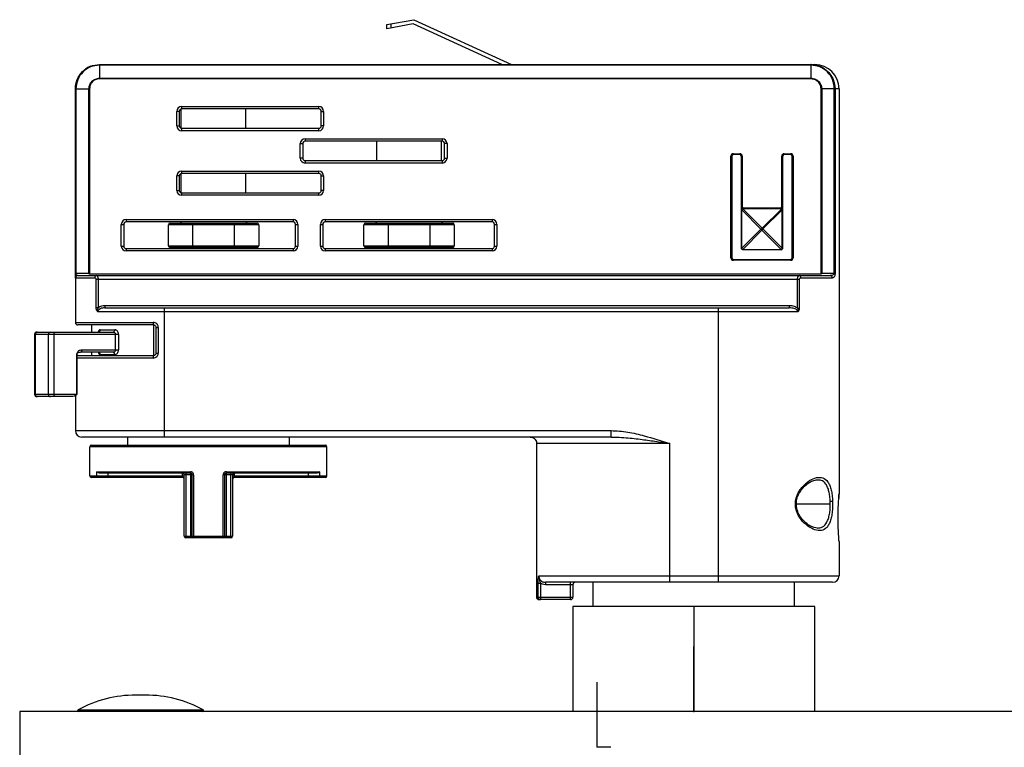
# Model space of a CAD drawing. Header units: millimetres. Extents: x -70 to 195, y 0 to 300.
# Tile 6 of 9: x -66 to 56, y 210 to 300. Entities that reach past the tile are written whole.
import ezdxf

# ---------------------------------------------------------------- set-up
doc = ezdxf.new("R2010")
doc.units = ezdxf.units.MM
doc.header["$PDSIZE"] = -1

msp = doc.modelspace()

# ---------------------------------------------------------------- linework, layer by layer
at = {"color": 7, "linetype": 'Continuous', "lineweight": 25}
for p, q in [((-20.33, 299.18), (-16.99, 299.79)), ((-17.06, 299.27), (-20.33, 298.67)), ((-20.33, 298.67), (-20.33, 299.18)), ((-19.83, 299.27), (-19.83, 298.76)), ((-6.07, 294.23), (-17.06, 299.27)), ((-16.99, 299.79), (-4.87, 294.23)), ((-55.96, 294.23), (32.74, 294.23)), ((32.24, 294.16), (-55.96, 294.16)), ((-55.96, 294.16), (-55.96, 292.54)), ((32.24, 294.16), (32.24, 292.54)), ((32.26, 294.23), (32.54, 294.2)), ((-55.96, 292.54), (32.24, 292.54)), ((32.24, 292.46), (-55.96, 292.46)), ((-58.96, 268.38), (-58.96, 291.23)), ((-58.89, 291.23), (-58.89, 268.38)), ((-58.89, 291.23), (-57.27, 291.23)), ((-57.27, 268.38), (-57.27, 291.23)), ((-57.2, 291.23), (-57.2, 268.38)), ((33.52, 268.38), (33.52, 291.23)), ((33.59, 291.23), (33.59, 268.38)), ((35.16, 291.23), (33.59, 291.23)), ((35.16, 268.38), (35.16, 291.23)), ((35.25, 291.23), (35.25, 268.38)), ((35.74, 291.23), (35.25, 291.23)), ((35.74, 291.23), (35.74, 241.02)), ((-46.37, 286.63), (-46.37, 288.43)), ((-46.07, 288.43), (-46.37, 288.43)), ((-46.07, 288.43), (-46.07, 286.63)), ((-45.82, 286.34), (-45.82, 288.73)), ((-45.77, 289.03), (-28.77, 289.03)), ((-45.77, 288.73), (-45.77, 289.03)), ((-28.77, 288.73), (-45.77, 288.73)), ((-37.82, 286.33), (-37.82, 288.73)), ((-28.77, 288.73), (-28.77, 289.03)), ((-28.47, 288.43), (-28.17, 288.43)), ((-28.47, 286.63), (-28.47, 288.43)), ((-28.17, 288.43), (-28.17, 286.63)), ((-46.37, 286.63), (-46.07, 286.63)), ((-45.77, 286.03), (-45.77, 286.33)), ((-45.77, 286.33), (-28.77, 286.33)), ((-28.77, 286.03), (-45.77, 286.03)), ((-28.77, 286.03), (-28.77, 286.33)), ((-28.17, 286.63), (-28.47, 286.63)), ((-30.47, 285.03), (-13.47, 285.03)), ((-30.47, 285.03), (-30.47, 284.73)), ((-13.47, 284.73), (-30.47, 284.73)), ((-21.57, 282.33), (-21.57, 284.73)), ((-13.57, 282.33), (-13.57, 284.73)), ((-13.47, 285.03), (-13.47, 284.73)), ((-31.07, 282.63), (-31.07, 284.43)), ((-31.07, 284.43), (-30.77, 284.43)), ((-30.77, 284.43), (-30.77, 282.63)), ((-12.87, 284.43), (-13.17, 284.43)), ((-13.17, 282.63), (-13.17, 284.43)), ((-12.87, 284.43), (-12.87, 282.63)), ((-30.77, 282.63), (-31.07, 282.63)), ((-30.47, 282.33), (-13.47, 282.33)), ((-30.47, 282.33), (-30.47, 282.03)), ((-13.47, 282.33), (-13.47, 282.03)), ((-13.17, 282.63), (-12.87, 282.63)), ((22.34, 270.28), (22.34, 282.88)), ((22.34, 282.88), (22.44, 282.88)), ((22.44, 282.88), (22.44, 270.28)), ((22.64, 283.18), (23.44, 283.18)), ((22.64, 283.18), (22.64, 283.08)), ((23.44, 283.08), (22.64, 283.08)), ((23.44, 283.18), (23.44, 283.08)), ((23.74, 282.88), (23.64, 282.88)), ((23.64, 276.47), (23.64, 282.88)), ((23.74, 282.88), (23.74, 276.47)), ((28.64, 276.47), (28.64, 282.88)), ((28.74, 282.88), (28.64, 282.88)), ((28.74, 282.88), (28.74, 276.47)), ((28.94, 283.18), (29.74, 283.18)), ((28.94, 283.08), (28.94, 283.18)), ((29.74, 283.08), (28.94, 283.08)), ((29.74, 283.08), (29.74, 283.18)), ((29.94, 270.28), (29.94, 282.88)), ((29.94, 282.88), (30.04, 282.88)), ((30.04, 282.88), (30.04, 270.28)), ((-45.77, 281.03), (-28.77, 281.03)), ((-45.77, 280.73), (-45.77, 281.03)), ((-13.47, 282.03), (-30.47, 282.03)), ((-28.77, 280.73), (-28.77, 281.03)), ((-46.37, 278.63), (-46.37, 280.43)), ((-46.07, 280.43), (-46.37, 280.43)), ((-46.07, 280.43), (-46.07, 278.63)), ((-45.82, 278.34), (-45.82, 280.73)), ((-28.77, 280.73), (-45.77, 280.73)), ((-37.82, 278.33), (-37.82, 280.73)), ((-28.47, 278.63), (-28.47, 280.43)), ((-28.47, 280.43), (-28.17, 280.43)), ((-28.17, 280.43), (-28.17, 278.63)), ((-46.37, 278.63), (-46.07, 278.63)), ((-28.17, 278.63), (-28.47, 278.63)), ((-45.77, 278.03), (-45.77, 278.33)), ((-45.77, 278.33), (-28.77, 278.33)), ((-28.77, 278.03), (-45.77, 278.03)), ((-28.77, 278.03), (-28.77, 278.33)), ((23.74, 276.47), (23.64, 276.47)), ((23.64, 276.18), (23.66, 276.18)), ((23.64, 271.48), (23.64, 276.18)), ((23.66, 276.18), (23.66, 271.48)), ((26.04, 273.83), (23.67, 276.21)), ((23.81, 276.35), (26.22, 273.94)), ((23.84, 276.48), (23.84, 276.35)), ((23.84, 276.48), (28.54, 276.48)), ((23.84, 276.38), (28.54, 276.38)), ((28.54, 276.35), (23.84, 276.35)), ((26.22, 273.94), (28.61, 276.32)), ((28.68, 276.25), (26.29, 273.87)), ((28.54, 276.48), (28.54, 276.35)), ((28.74, 276.47), (28.64, 276.47)), ((28.71, 271.48), (28.71, 276.18)), ((28.71, 276.18), (28.74, 276.18)), ((28.74, 276.18), (28.74, 271.48)), ((-52.66, 275.03), (-31.96, 275.03)), ((-52.66, 275.03), (-52.66, 274.73)), ((-31.96, 275.03), (-31.96, 274.73)), ((-27.98, 275.03), (-7.28, 275.03)), ((-27.98, 275.03), (-27.98, 274.73)), ((-7.28, 275.03), (-7.28, 274.73)), ((-53.26, 271.73), (-53.26, 274.43)), ((-53.26, 274.43), (-52.96, 274.43)), ((-52.96, 274.43), (-52.96, 271.73)), ((-31.96, 274.73), (-52.66, 274.73)), ((-36.22, 274.38), (-47.42, 274.38)), ((-47.42, 271.78), (-47.42, 274.38)), ((-47.22, 274.58), (-36.42, 274.58)), ((-44.42, 274.58), (-44.42, 271.58)), ((-39.22, 271.58), (-39.22, 274.58)), ((-36.22, 274.38), (-36.22, 271.78)), ((-31.66, 271.73), (-31.66, 274.43)), ((-31.66, 274.43), (-31.36, 274.43)), ((-31.36, 274.43), (-31.36, 271.73)), ((-28.58, 271.73), (-28.58, 274.43)), ((-28.58, 274.43), (-28.28, 274.43)), ((-28.28, 274.43), (-28.28, 271.73)), ((-7.28, 274.73), (-27.98, 274.73)), ((-11.97, 274.38), (-23.17, 274.38)), ((-23.17, 271.78), (-23.17, 274.38)), ((-22.97, 274.58), (-12.17, 274.58)), ((-20.17, 274.58), (-20.17, 271.58)), ((-14.97, 271.58), (-14.97, 274.58)), ((-11.97, 274.38), (-11.97, 271.78)), ((-6.98, 274.43), (-6.68, 274.43)), ((-6.98, 271.73), (-6.98, 274.43)), ((-6.68, 274.43), (-6.68, 271.73)), ((23.67, 271.46), (26.04, 273.83)), ((26.19, 273.69), (23.81, 271.32)), ((28.56, 271.32), (26.19, 273.69)), ((26.29, 273.87), (28.7, 271.46)), ((-53.26, 271.73), (-52.96, 271.73)), ((-52.66, 271.43), (-31.96, 271.43)), ((-52.66, 271.43), (-52.66, 271.13)), ((-31.96, 271.13), (-52.66, 271.13)), ((-47.42, 271.78), (-36.22, 271.78)), ((-36.42, 271.58), (-47.22, 271.58)), ((-31.96, 271.43), (-31.96, 271.13)), ((-31.66, 271.73), (-31.36, 271.73)), ((-28.58, 271.73), (-28.28, 271.73)), ((-27.98, 271.43), (-27.98, 271.13)), ((-27.98, 271.43), (-7.28, 271.43)), ((-7.28, 271.13), (-27.98, 271.13)), ((-23.17, 271.78), (-11.97, 271.78)), ((-12.17, 271.58), (-22.97, 271.58)), ((-7.28, 271.43), (-7.28, 271.13)), ((-6.98, 271.73), (-6.68, 271.73)), ((23.64, 271.48), (23.66, 271.48)), ((23.84, 271.31), (28.54, 271.31)), ((23.84, 271.31), (23.84, 271.28)), ((28.54, 271.28), (23.84, 271.28)), ((28.54, 271.31), (28.54, 271.28)), ((28.71, 271.48), (28.74, 271.48)), ((22.34, 270.28), (22.44, 270.28)), ((22.64, 270.08), (22.64, 269.98)), ((22.64, 270.08), (29.74, 270.08)), ((29.74, 269.98), (22.64, 269.98)), ((29.74, 270.08), (29.74, 269.98)), ((29.94, 270.28), (30.04, 270.28)), ((-58.96, 268.38), (-57.2, 268.38)), ((-58.96, 267.8), (-58.96, 262.27)), ((-56.54, 267.78), (-58.96, 267.78)), ((-58.66, 268.08), (34.63, 268.08)), ((-57.28, 268.31), (-57.21, 268.28)), ((-57.21, 268.28), (33.54, 268.28)), ((-56.37, 264.12), (-56.37, 267.58)), ((30.8, 267.58), (-56.37, 267.58)), ((-56.14, 267.58), (-56.14, 264.12)), ((30.6, 264.05), (30.6, 267.58)), ((30.8, 267.58), (30.8, 264.05)), ((34.91, 267.78), (31.02, 267.78)), ((33.52, 268.38), (35.25, 268.38)), ((33.61, 268.31), (33.54, 268.28)), ((-56.37, 264.12), (-56.14, 264.12)), ((-55.31, 264.38), (29.57, 264.38)), ((-55.31, 264.38), (-55.31, 264.08)), ((-55.31, 264.08), (29.57, 264.08)), ((-47.96, 264.08), (-47.96, 248.08)), ((20.74, 264.08), (20.74, 230.08)), ((29.57, 264.38), (29.57, 264.08)), ((30.6, 264.05), (30.8, 264.05)), ((30.63, 263.58), (-56.19, 263.58)), ((-58.96, 262.27), (-49.3, 262.27)), ((-49.26, 261.97), (-58.66, 261.97)), ((-56.96, 261.97), (-56.96, 261.08)), ((-55.88, 261.38), (-54.08, 261.38)), ((-49.25, 258.18), (-49.25, 261.97)), ((-48.96, 258.47), (-48.96, 261.67)), ((-48.96, 261.67), (-48.68, 261.67)), ((-48.68, 261.67), (-48.68, 258.47)), ((-64.02, 260.78), (-64.02, 253.38)), ((-53.61, 260.78), (-64.02, 260.78)), ((-63.9, 253.38), (-63.9, 260.78)), ((-63.72, 261.08), (-54.27, 261.08)), ((-62.29, 253.38), (-62.29, 260.78)), ((-61.59, 253.38), (-61.59, 260.78)), ((-53.98, 258.88), (-53.98, 260.78)), ((-53.61, 260.78), (-53.61, 258.88)), ((-58.15, 258.88), (-53.61, 258.88)), ((-58.79, 253.38), (-58.79, 258.28)), ((-58.75, 253.38), (-58.75, 258.28)), ((-49.3, 257.87), (-58.75, 257.87)), ((-58.66, 258.17), (-49.26, 258.17)), ((-58.47, 258.58), (-58.34, 258.58)), ((-54.27, 258.58), (-58.34, 258.58)), ((-56.96, 258.58), (-56.96, 258.17)), ((-54.08, 258.28), (-55.88, 258.28)), ((-48.96, 258.47), (-48.68, 258.47)), ((-64.02, 253.38), (-58.75, 253.38)), ((-59.45, 253.08), (-63.72, 253.08)), ((-59.35, 253.09), (-59.45, 253.08)), ((-59.36, 253.09), (-59.45, 253.08)), ((-58.96, 253.2), (-58.96, 248.88)), ((-58.96, 248.88), (7.47, 248.88)), ((7.47, 248.08), (-58.16, 248.08)), ((-52.46, 247.08), (-52.46, 248.08)), ((-32.46, 248.08), (-32.46, 247.08)), ((7.47, 248.08), (7.47, 248.88)), ((7.47, 248.08), (7.85, 248.07)), ((-27.76, 246.88), (-57.17, 246.88)), ((-57.17, 243.28), (-57.17, 246.88)), ((-56.97, 247.08), (-27.96, 247.08)), ((-27.76, 243.28), (-27.76, 246.88)), ((14.74, 247.28), (-1.76, 247.28)), ((-1.76, 247.28), (-1.76, 228.23)), ((14.74, 230.08), (14.74, 247.28)), ((-57.17, 243.28), (-45.46, 243.28)), ((-45.66, 243.08), (-56.97, 243.08)), ((-56.29, 243.78), (-44.69, 243.78)), ((-56.29, 243.28), (-56.29, 243.78)), ((-44.66, 243.58), (-55.82, 243.58)), ((-54.88, 243.08), (-54.88, 243.58)), ((-45.66, 243.08), (-45.66, 243.58)), ((-44.29, 243.38), (-45.46, 243.38)), ((-45.46, 235.78), (-45.46, 243.38)), ((-45.26, 243.58), (-45.26, 235.58)), ((-44.66, 235.58), (-44.66, 243.58)), ((-44.46, 235.78), (-44.46, 243.38)), ((-44.29, 243.38), (-44.29, 235.78)), ((-40.64, 235.78), (-40.64, 243.38)), ((-39.46, 243.38), (-40.64, 243.38)), ((-40.46, 243.38), (-40.46, 235.78)), ((-29.11, 243.58), (-40.26, 243.58)), ((-40.26, 243.58), (-40.26, 235.58)), ((-40.23, 243.78), (-28.64, 243.78)), ((-39.66, 235.58), (-39.66, 243.58)), ((-39.46, 243.38), (-39.46, 235.78)), ((-39.46, 243.28), (-27.76, 243.28)), ((-39.26, 243.58), (-39.26, 243.08)), ((-27.96, 243.08), (-39.26, 243.08)), ((-30.05, 243.08), (-30.05, 243.58)), ((-28.64, 243.28), (-28.64, 243.78)), ((33.05, 242.74), (32.92, 242.75)), ((30.46, 239.46), (30.45, 239.8)), ((30.45, 239.78), (34.66, 239.78)), ((34.66, 239.78), (34.66, 240.11)), ((-45.46, 235.78), (-39.46, 235.78)), ((-39.66, 235.58), (-45.26, 235.58)), ((35.74, 235.14), (35.74, 230.88)), ((-1.49, 230.88), (35.74, 230.88)), ((-1.58, 228.23), (-1.58, 229.96)), ((-1.58, 229.96), (-1.28, 229.96)), ((-1.28, 229.96), (-1.28, 227.93)), ((34.94, 230.08), (-0.67, 230.08)), ((-0.67, 230.08), (-0.67, 229.78)), ((2.74, 229.78), (-0.67, 229.78)), ((2.44, 227.93), (2.44, 230.08)), ((2.74, 229.78), (2.74, 228.23)), ((5.24, 227.08), (5.24, 230.08)), ((30.24, 227.08), (30.24, 230.08)), ((-1.76, 228.23), (2.74, 228.23)), ((2.44, 227.93), (-1.46, 227.93)), ((2.74, 227.08), (2.74, 214.08)), ((32.74, 227.08), (2.74, 227.08)), ((17.74, 227.08), (17.74, 214.08)), ((32.74, 214.08), (32.74, 227.08)), ((-50.27, 216.1), (-51.46, 216.1)), ((66.64, 214.08), (-65.86, 214.08)), ((-65.86, 214.08), (-65.86, 198.46)), ((-58.63, 214.27), (-43.1, 214.27))]:
    msp.add_line(p, q, dxfattribs=at)
at = {"color": 7, "linetype": 'Continuous'}
for p, q in [((17.74, 214.08), (17.74, 222.11)), ((5.74, 209.68), (5.74, 217.71)), ((17.74, 214.08), (15.5, 214.08)), ((5.74, 209.68), (7.43, 209.68))]:
    msp.add_line(p, q, dxfattribs=at)
at = {"color": 7, "linetype": 'Continuous', "lineweight": 25, "flags": 128}
for points in [[(23.64, 276.24), (23.64, 276.23), (23.64, 276.23), (23.64, 276.23), (23.65, 276.22), (23.65, 276.22), (23.66, 276.22), (23.66, 276.21), (23.67, 276.21)], [(23.78, 276.38), (23.79, 276.38), (23.79, 276.38), (23.79, 276.37), (23.8, 276.37), (23.8, 276.37), (23.8, 276.36), (23.81, 276.36), (23.81, 276.35)], [(23.67, 271.46), (23.66, 271.45), (23.66, 271.45), (23.65, 271.45), (23.65, 271.44), (23.64, 271.44), (23.64, 271.44), (23.64, 271.43), (23.64, 271.43)], [(23.81, 271.32), (23.81, 271.31), (23.8, 271.3), (23.8, 271.3), (23.8, 271.3), (23.79, 271.29), (23.79, 271.29), (23.79, 271.29), (23.78, 271.29)], [(28.56, 271.32), (28.57, 271.31), (28.57, 271.3), (28.57, 271.3), (28.58, 271.3), (28.58, 271.29), (28.58, 271.29), (28.58, 271.29), (28.59, 271.29)], [(28.7, 271.46), (28.71, 271.45), (28.71, 271.45), (28.72, 271.45), (28.72, 271.44), (28.73, 271.44), (28.73, 271.44), (28.73, 271.43), (28.73, 271.43)], [(-54.08, 261.38), (-54.08, 261.32), (-54.09, 261.27), (-54.11, 261.22), (-54.14, 261.17), (-54.17, 261.13), (-54.2, 261.11), (-54.23, 261.09), (-54.27, 261.08)], [(-61.78, 261.08), (-61.74, 261.08), (-61.7, 261.06), (-61.67, 261.03), (-61.64, 261), (-61.62, 260.95), (-61.6, 260.9), (-61.59, 260.84), (-61.59, 260.78)], [(-58.66, 258.17), (-58.72, 258.17), (-58.75, 258.16)], [(-54.08, 258.28), (-54.08, 258.34), (-54.09, 258.4), (-54.11, 258.45), (-54.14, 258.5), (-54.17, 258.53), (-54.2, 258.56), (-54.23, 258.58), (-54.27, 258.58)], [(-61.59, 253.38), (-61.59, 253.32), (-61.6, 253.27), (-61.62, 253.22), (-61.64, 253.17), (-61.67, 253.13), (-61.7, 253.11), (-61.74, 253.09), (-61.78, 253.08)]]:
    msp.add_lwpolyline(points, dxfattribs=at)
at = {"color": 7, "linetype": 'Continuous', "lineweight": 25}
for centre, radius, start, end in [((-55.96, 291.23), 3, 111.8243, 125.4448), ((32.74, 291.23), 3, 0, 90), ((-45.77, 288.43), 0.6, 90, 180), ((-45.77, 288.43), 0.3, 90, 180), ((-28.77, 288.43), 0.6, 0, 90), ((-28.77, 288.43), 0.3, 0, 90), ((-45.77, 286.63), 0.6, 180, 270), ((-45.77, 286.63), 0.3, 180, 270), ((-28.77, 286.63), 0.6, 270, 360), ((-28.77, 286.63), 0.3, 270, 360), ((-30.47, 284.43), 0.6, 90, 180), ((-30.47, 284.43), 0.3, 90, 180), ((-13.47, 284.43), 0.6, 0, 90), ((-13.47, 284.43), 0.3, 360, 90), ((-30.47, 282.63), 0.6, 180, 270), ((-30.47, 282.63), 0.3, 180, 270), ((-13.47, 282.63), 0.6, 270, 360), ((-13.47, 282.63), 0.3, 270, 360), ((22.64, 282.88), 0.3, 90, 180), ((22.64, 282.88), 0.2, 90, 180), ((23.44, 282.88), 0.3, 0, 90), ((23.44, 282.88), 0.2, 0, 90), ((28.94, 282.88), 0.3, 90, 180), ((28.94, 282.88), 0.2, 90, 180), ((29.74, 282.88), 0.3, 0, 90), ((29.74, 282.88), 0.2, 0, 90), ((-45.77, 280.43), 0.6, 90, 180), ((-28.77, 280.43), 0.6, 0, 90), ((-45.77, 280.43), 0.3, 90, 180), ((-28.77, 280.43), 0.3, 0, 90), ((-45.77, 278.63), 0.6, 180, 270), ((-45.77, 278.63), 0.3, 180, 270), ((-28.77, 278.63), 0.6, 270, 360), ((-28.77, 278.63), 0.3, 270, 0), ((23.84, 276.18), 0.3, 90, 109.4712), ((28.54, 276.18), 0.3, 70.5288, 90), ((28.64, 276.27), 0.0619, 55.1431, 124.8569), ((28.53, 276.18), 0.164, 27.2738, 62.7262), ((28.63, 276.29), 0.0619, 325.1431, 34.8569), ((-52.66, 274.43), 0.6, 90, 180), ((-31.96, 274.43), 0.6, 0, 90), ((-27.98, 274.43), 0.6, 90, 180), ((-7.28, 274.43), 0.6, 0, 90), ((-52.66, 274.43), 0.3, 90, 180), ((-47.22, 274.38), 0.2, 90, 180), ((-46.02, 274.78), 0.2, 270, 345.5225), ((-37.62, 274.78), 0.2, 194.4775, 270), ((-36.42, 274.38), 0.2, 0, 90), ((-31.96, 274.43), 0.3, 360, 90), ((-27.98, 274.43), 0.3, 90, 180), ((-22.97, 274.38), 0.2, 90, 180), ((-21.77, 274.78), 0.2, 270, 345.5225), ((-13.37, 274.78), 0.2, 194.4775, 270), ((-12.17, 274.38), 0.2, 0, 90), ((-7.28, 274.43), 0.3, 0, 90), ((26.15, 273.79), 0.164, 27.2738, 62.7262), ((-52.66, 271.73), 0.6, 180, 270), ((-52.66, 271.73), 0.3, 180, 270), ((-47.22, 271.78), 0.2, 180, 270), ((-46.02, 271.38), 0.2, 14.4775, 90), ((-37.62, 271.38), 0.2, 90, 165.5225), ((-36.42, 271.78), 0.2, 270, 0), ((-31.96, 271.73), 0.6, 270, 0), ((-31.96, 271.73), 0.3, 270, 360), ((-27.98, 271.73), 0.6, 180, 270), ((-27.98, 271.73), 0.3, 180, 270), ((-22.97, 271.78), 0.2, 180, 270), ((-21.77, 271.38), 0.2, 14.4775, 90), ((-13.37, 271.38), 0.2, 90, 165.5225), ((-12.17, 271.78), 0.2, 270, 0), ((-7.28, 271.73), 0.6, 270, 0), ((-7.28, 271.73), 0.3, 270, 0), ((22.64, 270.28), 0.3, 180, 270), ((22.64, 270.28), 0.2, 180, 270), ((29.74, 270.28), 0.3, 270, 0), ((29.74, 270.28), 0.2, 270, 360), ((-58.67, 267.8), 0.297, 99.6086, 179.7157), ((-58.66, 267.78), 0.3, 90.0057, 180.0057), ((-56.27, 267.81), 0.273, 97.9349, 186.1789), ((30.76, 267.82), 0.267, 351.4293, 77.447), ((34.62, 267.79), 0.292, 358.4286, 88.3373), ((-58.66, 262.27), 0.3, 180, 270), ((-56.16, 261.36), 0.282, 274.4445, 3.8431), ((-48.66, 262.2), 0.649, 173.461, 200.3935), ((-63.72, 260.78), 0.3, 90, 180), ((-63.63, 260.81), 0.272, 98.6503, 186.5975), ((-62.02, 260.81), 0.272, 98.6503, 186.5975), ((-56.16, 258.3), 0.282, 356.1569, 85.5555), ((-48.66, 257.95), 0.649, 159.6065, 186.539), ((-63.72, 253.38), 0.3, 180, 270), ((-63.63, 253.35), 0.272, 173.4025, 261.3497), ((-62.02, 253.35), 0.272, 173.4025, 261.3497), ((-58.16, 248.88), 0.8, 180, 270), ((-56.97, 246.88), 0.2, 90, 180), ((-27.96, 246.88), 0.2, 360, 90), ((-56.97, 243.28), 0.2, 180, 270), ((-56.1, 243.28), 0.194, 178.2882, 268.1792), ((-45.66, 243.38), 0.2, 360, 90), ((-45.66, 242.88), 0.2, 0, 90), ((-44.34, 243.73), 0.356, 172.1094, 205.1361), ((-40.59, 243.73), 0.356, 334.8639, 7.8906), ((-39.26, 243.38), 0.2, 90, 180), ((-39.26, 242.88), 0.2, 90, 180), ((-28.83, 243.28), 0.194, 271.8208, 1.7118), ((-27.96, 243.28), 0.2, 270, 0), ((30.35, 239.59), 0.174, 271.9708, 309.7181), ((34.65, 241.39), 1.28, 270.1744, 283.0532), ((-45.26, 235.78), 0.2, 180, 270), ((-44.26, 235.78), 0.2, 180, 270), ((-43.87, 235.73), 0.424, 173.3398, 200.8053), ((-41.06, 235.73), 0.424, 339.1947, 6.6602), ((-40.66, 235.78), 0.2, 270, 0), ((-39.66, 235.78), 0.2, 270, 0), ((34.94, 230.88), 0.8, 270, 0), ((3.04, 229.78), 0.3, 90, 180), ((-1.28, 228.23), 0.298, 179.6772, 269.6736), ((2.44, 228.23), 0.3, 270, 360), ((-51.46, 201.1), 15, 90, 118.5501), ((-50.27, 201.1), 15, 61.4499, 90), ((-58.58, 214.18), 0.1, 118.5501, 270), ((-43.15, 214.18), 0.1, 270, 61.4499)]:
    msp.add_arc(centre, radius, start, end, dxfattribs=at)
for points in [[(-58.96, 291.23), (-58.92, 291.63), (-58.83, 292.41), (-58.14, 293.4), (-57.14, 294.1), (-56.36, 294.19), (-55.96, 294.23)], [(-55.96, 294.23), (-55.96, 294.23), (-55.96, 294.22), (-55.96, 294.18), (-55.96, 294.16)], [(-55.96, 292.54), (-55.96, 292.53), (-55.96, 292.52), (-55.96, 292.51), (-55.96, 292.49), (-55.96, 292.47), (-55.96, 292.46)], [(32.24, 292.54), (32.24, 292.53), (32.24, 292.52), (32.24, 292.51), (32.24, 292.49), (32.24, 292.47), (32.24, 292.46)], [(-58.96, 291.23), (-58.96, 291.23), (-58.95, 291.23), (-58.91, 291.23), (-58.89, 291.23)], [(-57.27, 291.23), (-57.26, 291.23), (-57.25, 291.23), (-57.24, 291.23), (-57.22, 291.23), (-57.2, 291.23), (-57.2, 291.23)], [(33.59, 291.23), (33.58, 291.23), (33.56, 291.23), (33.54, 291.23), (33.52, 291.23)], [(35.16, 291.23), (35.18, 291.23), (35.22, 291.23), (35.24, 291.23), (35.25, 291.23)], [(-58.15, 258.88), (-58.15, 258.84), (-58.16, 258.77), (-58.2, 258.67), (-58.27, 258.6), (-58.32, 258.59), (-58.34, 258.58)], [(-58.75, 258.28), (-58.75, 258.28), (-58.75, 258.28), (-58.76, 258.28), (-58.77, 258.28), (-58.78, 258.28), (-58.79, 258.28)]]:
    msp.add_open_spline(points, degree=3, dxfattribs=at)
for points, knots in [([(-55.96, 294.16), (-56.34, 294.11), (-57.11, 294.03), (-58.07, 293.35), (-58.75, 292.39), (-58.84, 291.62), (-58.89, 291.23)], [0, 0, 0, 0, 0.248345, 0.498224, 0.748881, 1, 1, 1, 1]), ([(32.26, 294.23), (32.26, 294.23), (32.26, 294.23), (32.26, 294.23), (32.25, 294.23), (32.25, 294.23), (32.25, 294.23), (32.24, 294.21), (32.24, 294.18), (32.24, 294.16)], [0, 0, 0, 0, 0.013125, 0.026625, 0.058279, 0.117079, 0.241397, 0.485474, 1, 1, 1, 1]), ([(35.16, 291.23), (35.11, 291.62), (35.03, 292.39), (34.35, 293.36), (33.38, 294.03), (32.62, 294.11), (32.24, 294.16)], [0, 0, 0, 0, 0.249805, 0.49996, 0.749808, 1, 1, 1, 1]), ([(32.27, 294.23), (32.27, 294.23), (32.27, 294.23), (32.26, 294.23), (32.26, 294.23)], [0, 0, 0, 0, 0.56, 1, 1, 1, 1]), ([(32.54, 294.2), (32.66, 294.2), (32.98, 294.17), (33.63, 293.94), (34.28, 293.5), (34.76, 292.91), (35.14, 292.21), (35.21, 291.62), (35.25, 291.23)], [0, 0, 0, 0, 0.083553, 0.221111, 0.468852, 0.604813, 0.738836, 1, 1, 1, 1]), ([(-57.27, 291.23), (-57.25, 291.41), (-57.21, 291.75), (-56.91, 292.18), (-56.48, 292.48), (-56.13, 292.52), (-55.96, 292.54)], [0, 0, 0, 0, 0.251119, 0.501776, 0.751655, 1, 1, 1, 1]), ([(-55.96, 292.46), (-56.15, 292.44), (-56.51, 292.39), (-56.91, 292.07), (-57.15, 291.66), (-57.18, 291.38), (-57.2, 291.23)], [0, 0, 0, 0, 0.279643, 0.558893, 0.778927, 1, 1, 1, 1]), ([(32.24, 292.54), (32.41, 292.52), (32.76, 292.48), (33.13, 292.24), (33.36, 291.97), (33.49, 291.75), (33.57, 291.5), (33.58, 291.32), (33.59, 291.23)], [0, 0, 0, 0, 0.249304, 0.498437, 0.623173, 0.748761, 0.873801, 1, 1, 1, 1]), ([(33.52, 291.23), (33.5, 291.42), (33.45, 291.79), (33.1, 292.19), (32.67, 292.43), (32.38, 292.45), (32.24, 292.46)], [0, 0, 0, 0, 0.279407, 0.558601, 0.77883, 1, 1, 1, 1]), ([(23.74, 276.47), (23.73, 276.44), (23.71, 276.39), (23.68, 276.33), (23.64, 276.26), (23.64, 276.21), (23.64, 276.18)], [0, 0, 0, 0, 0.2368358, 0.4995084, 0.7048039, 1, 1, 1, 1]), ([(23.64, 276.18), (23.64, 276.22), (23.64, 276.28), (23.64, 276.39), (23.64, 276.44), (23.64, 276.47)], [0, 0, 0, 0, 0.558916, 0.779622, 1, 1, 1, 1]), ([(23.64, 276.24), (23.65, 276.25), (23.66, 276.28), (23.69, 276.33), (23.73, 276.36), (23.77, 276.37), (23.78, 276.38)], [0, 0, 0, 0, 0.250524, 0.5, 0.749476, 1, 1, 1, 1]), ([(23.64, 276.21), (23.64, 276.22), (23.64, 276.24), (23.65, 276.26), (23.65, 276.28)], [0, 0, 0, 0, 0.266871, 1, 1, 1, 1]), ([(23.64, 276.18), (23.64, 276.19), (23.64, 276.21), (23.64, 276.23), (23.64, 276.24)], [0, 0, 0, 0, 0.5589046, 1, 1, 1, 1]), ([(23.67, 276.21), (23.67, 276.2), (23.67, 276.2), (23.66, 276.19), (23.66, 276.18)], [0, 0, 0, 0, 0.56384, 1, 1, 1, 1]), ([(23.81, 276.35), (23.79, 276.34), (23.76, 276.33), (23.72, 276.3), (23.69, 276.26), (23.68, 276.22), (23.67, 276.21)], [0, 0, 0, 0, 0.2505236, 0.5, 0.7494764, 1, 1, 1, 1]), ([(23.78, 276.38), (23.79, 276.38), (23.81, 276.38), (23.83, 276.38), (23.84, 276.38)], [0, 0, 0, 0, 0.560974, 1, 1, 1, 1]), ([(23.84, 276.35), (23.83, 276.35), (23.82, 276.35), (23.81, 276.35), (23.81, 276.35)], [0, 0, 0, 0, 0.555689, 1, 1, 1, 1]), ([(28.54, 276.38), (28.55, 276.38), (28.57, 276.38), (28.61, 276.37), (28.65, 276.35), (28.67, 276.33), (28.68, 276.32)], [0, 0, 0, 0, 0.234895, 0.478615, 0.733086, 1, 1, 1, 1]), ([(28.61, 276.32), (28.6, 276.33), (28.59, 276.34), (28.57, 276.35), (28.55, 276.35), (28.54, 276.35)], [0, 0, 0, 0, 0.302998, 0.589058, 1, 1, 1, 1]), ([(28.74, 276.18), (28.73, 276.21), (28.73, 276.26), (28.7, 276.33), (28.66, 276.39), (28.64, 276.44), (28.64, 276.47)], [0, 0, 0, 0, 0.295167, 0.500505, 0.763155, 1, 1, 1, 1]), ([(28.68, 276.32), (28.69, 276.31), (28.7, 276.29), (28.72, 276.26), (28.73, 276.22), (28.73, 276.2), (28.74, 276.18)], [0, 0, 0, 0, 0.2669141, 0.5213847, 0.7651047, 1, 1, 1, 1]), ([(28.71, 276.18), (28.71, 276.19), (28.7, 276.21), (28.7, 276.23), (28.68, 276.25), (28.68, 276.25)], [0, 0, 0, 0, 0.258158, 0.53309, 1, 1, 1, 1]), ([(28.72, 276.28), (28.72, 276.26), (28.73, 276.23), (28.74, 276.2), (28.74, 276.18)], [0, 0, 0, 0, 0.502262, 1, 1, 1, 1]), ([(28.74, 276.47), (28.74, 276.43), (28.74, 276.37), (28.74, 276.26), (28.74, 276.21), (28.74, 276.18)], [0, 0, 0, 0, 0.279573, 0.559639, 1, 1, 1, 1]), ([(26.04, 273.83), (26.06, 273.83), (26.08, 273.83), (26.1, 273.83), (26.11, 273.83)], [0, 0, 0, 0, 0.56256, 1, 1, 1, 1]), ([(26.11, 273.83), (26.12, 273.84), (26.13, 273.86), (26.16, 273.89), (26.19, 273.92), (26.21, 273.93), (26.22, 273.94)], [0, 0, 0, 0, 0.246459, 0.49449, 0.745286, 1, 1, 1, 1]), ([(26.19, 273.75), (26.19, 273.76), (26.18, 273.77), (26.18, 273.78), (26.17, 273.79), (26.16, 273.81), (26.15, 273.82), (26.13, 273.83), (26.12, 273.83), (26.11, 273.83), (26.11, 273.83)], [0, 0, 0, 0, 0.124712, 0.249805, 0.374047, 0.499864, 0.625515, 0.749595, 0.875122, 1, 1, 1, 1]), ([(26.29, 273.87), (26.28, 273.86), (26.27, 273.84), (26.24, 273.81), (26.21, 273.78), (26.2, 273.76), (26.19, 273.75)], [0, 0, 0, 0, 0.254714, 0.50551, 0.753541, 1, 1, 1, 1]), ([(26.19, 273.69), (26.19, 273.7), (26.19, 273.72), (26.19, 273.75), (26.19, 273.75)], [0, 0, 0, 0, 0.56256, 1, 1, 1, 1]), ([(23.64, 271.43), (23.64, 271.44), (23.64, 271.46), (23.64, 271.48), (23.64, 271.48)], [0, 0, 0, 0, 0.5609744, 1, 1, 1, 1]), ([(23.78, 271.29), (23.77, 271.3), (23.73, 271.31), (23.69, 271.34), (23.66, 271.38), (23.65, 271.42), (23.64, 271.43)], [0, 0, 0, 0, 0.250524, 0.5, 0.749476, 1, 1, 1, 1]), ([(23.66, 271.48), (23.66, 271.48), (23.67, 271.47), (23.67, 271.46), (23.67, 271.46)], [0, 0, 0, 0, 0.5556894, 1, 1, 1, 1]), ([(23.67, 271.46), (23.68, 271.44), (23.69, 271.41), (23.72, 271.37), (23.76, 271.34), (23.79, 271.32), (23.81, 271.32)], [0, 0, 0, 0, 0.2505236, 0.5, 0.7494764, 1, 1, 1, 1]), ([(23.84, 271.28), (23.83, 271.28), (23.81, 271.28), (23.79, 271.29), (23.78, 271.29)], [0, 0, 0, 0, 0.558905, 1, 1, 1, 1]), ([(23.81, 271.32), (23.81, 271.31), (23.82, 271.31), (23.83, 271.31), (23.84, 271.31)], [0, 0, 0, 0, 0.56384, 1, 1, 1, 1]), ([(28.54, 271.31), (28.54, 271.31), (28.55, 271.31), (28.56, 271.32), (28.56, 271.32)], [0, 0, 0, 0, 0.555689, 1, 1, 1, 1]), ([(28.59, 271.29), (28.58, 271.29), (28.56, 271.28), (28.54, 271.28), (28.54, 271.28)], [0, 0, 0, 0, 0.5609744, 1, 1, 1, 1]), ([(28.56, 271.32), (28.58, 271.32), (28.61, 271.34), (28.65, 271.37), (28.68, 271.41), (28.7, 271.44), (28.7, 271.46)], [0, 0, 0, 0, 0.2505236, 0.5, 0.7494764, 1, 1, 1, 1]), ([(28.73, 271.43), (28.72, 271.42), (28.71, 271.38), (28.68, 271.34), (28.64, 271.31), (28.6, 271.3), (28.59, 271.29)], [0, 0, 0, 0, 0.250524, 0.5, 0.749476, 1, 1, 1, 1]), ([(28.7, 271.46), (28.7, 271.46), (28.71, 271.47), (28.71, 271.48), (28.71, 271.48)], [0, 0, 0, 0, 0.56384, 1, 1, 1, 1]), ([(28.74, 271.48), (28.74, 271.47), (28.73, 271.46), (28.73, 271.44), (28.73, 271.43)], [0, 0, 0, 0, 0.5589046, 1, 1, 1, 1]), ([(-58.96, 267.8), (-58.96, 267.82), (-58.96, 267.87), (-58.96, 268.02), (-58.96, 268.2), (-58.96, 268.33), (-58.96, 268.38)], [0, 0, 0, 0, 0.319303, 0.619517, 0.823328, 1, 1, 1, 1]), ([(-58.96, 267.78), (-58.96, 267.78), (-58.96, 267.79), (-58.96, 267.8), (-58.96, 267.8)], [0, 0, 0, 0, 0.559909, 1, 1, 1, 1]), ([(-58.72, 268.09), (-58.76, 268.11), (-58.82, 268.14), (-58.87, 268.26), (-58.89, 268.33), (-58.89, 268.37), (-58.89, 268.38)], [0, 0, 0, 0, 0.622339, 0.842635, 0.926519, 1, 1, 1, 1]), ([(-58.66, 268.08), (-58.67, 268.08), (-58.69, 268.08), (-58.71, 268.09), (-58.72, 268.09)], [0, 0, 0, 0, 0.560017, 1, 1, 1, 1]), ([(-57.28, 268.31), (-57.28, 268.32), (-57.27, 268.35), (-57.27, 268.37), (-57.27, 268.38)], [0, 0, 0, 0, 0.565085, 1, 1, 1, 1]), ([(-57.2, 268.38), (-57.2, 268.36), (-57.2, 268.33), (-57.21, 268.3), (-57.21, 268.28)], [0, 0, 0, 0, 0.55675, 1, 1, 1, 1]), ([(-56.37, 267.58), (-56.37, 267.61), (-56.38, 267.65), (-56.41, 267.71), (-56.46, 267.77), (-56.51, 267.78), (-56.54, 267.78)], [0, 0, 0, 0, 0.1856117, 0.373481, 0.5619525, 1, 1, 1, 1]), ([(-56.31, 268.08), (-56.29, 268.08), (-56.27, 268.08), (-56.23, 268.03), (-56.2, 267.96), (-56.17, 267.87), (-56.15, 267.77), (-56.14, 267.68), (-56.14, 267.62), (-56.14, 267.58)], [0, 0, 0, 0, 0.160604, 0.297285, 0.498268, 0.631359, 0.759067, 0.881796, 1, 1, 1, 1]), ([(30.6, 267.58), (30.6, 267.62), (30.6, 267.68), (30.61, 267.78), (30.64, 267.87), (30.67, 267.96), (30.72, 268.03), (30.77, 268.08), (30.8, 268.08), (30.82, 268.08)], [0, 0, 0, 0, 0.117317, 0.239507, 0.367351, 0.501532, 0.703112, 0.839704, 1, 1, 1, 1]), ([(31.02, 267.78), (30.97, 267.78), (30.9, 267.76), (30.83, 267.69), (30.8, 267.63), (30.8, 267.6), (30.8, 267.58)], [0, 0, 0, 0, 0.4979234, 0.7485541, 0.8745062, 1, 1, 1, 1]), ([(33.54, 268.28), (33.54, 268.3), (33.53, 268.33), (33.52, 268.37), (33.52, 268.38)], [0, 0, 0, 0, 0.564533, 1, 1, 1, 1]), ([(33.59, 268.38), (33.59, 268.37), (33.59, 268.34), (33.6, 268.32), (33.61, 268.31)], [0, 0, 0, 0, 0.55113, 1, 1, 1, 1]), ([(35.16, 268.38), (35.16, 268.38), (35.16, 268.36), (35.15, 268.33), (35.13, 268.27), (35.05, 268.18), (34.88, 268.1), (34.73, 268.09), (34.63, 268.08)], [0, 0, 0, 0, 0.020115, 0.041363, 0.090341, 0.227579, 0.499888, 1, 1, 1, 1]), ([(35.25, 268.38), (35.25, 268.36), (35.25, 268.3), (35.24, 268.19), (35.2, 268.02), (35.1, 267.82), (34.99, 267.8), (34.91, 267.78)], [0, 0, 0, 0, 0.058459, 0.117989, 0.251977, 0.501561, 1, 1, 1, 1]), ([(-56.19, 263.58), (-56.22, 263.61), (-56.28, 263.68), (-56.33, 263.81), (-56.37, 263.96), (-56.37, 264.06), (-56.37, 264.12)], [0, 0, 0, 0, 0.250709, 0.500828, 0.745983, 1, 1, 1, 1]), ([(-56.14, 264.12), (-56.17, 264.04), (-56.22, 263.86), (-56.2, 263.68), (-56.19, 263.58)], [0, 0, 0, 0, 0.437413, 1, 1, 1, 1]), ([(-55.31, 264.08), (-55.5, 264.07), (-55.74, 264.05), (-55.99, 263.91), (-56.11, 263.81), (-56.18, 263.7), (-56.19, 263.62), (-56.19, 263.58)], [0, 0, 0, 0, 0.498323, 0.652536, 0.78435, 0.897871, 1, 1, 1, 1]), ([(-56.14, 264.12), (-56, 264.2), (-55.74, 264.36), (-55.44, 264.38), (-55.31, 264.38)], [0, 0, 0, 0, 0.560312, 1, 1, 1, 1]), ([(29.57, 264.38), (29.78, 264.37), (30.15, 264.35), (30.46, 264.14), (30.6, 264.05)], [0, 0, 0, 0, 0.557903, 1, 1, 1, 1]), ([(30.63, 263.58), (30.63, 263.6), (30.62, 263.64), (30.59, 263.72), (30.52, 263.82), (30.37, 263.92), (30.06, 264.05), (29.78, 264.07), (29.57, 264.08)], [0, 0, 0, 0, 0.045178, 0.092872, 0.201794, 0.336476, 0.501432, 1, 1, 1, 1]), ([(30.6, 264.05), (30.62, 263.98), (30.66, 263.83), (30.64, 263.67), (30.63, 263.58)], [0, 0, 0, 0, 0.4444419, 1, 1, 1, 1]), ([(30.8, 264.05), (30.79, 263.95), (30.78, 263.81), (30.7, 263.65), (30.65, 263.61), (30.63, 263.58)], [0, 0, 0, 0, 0.556907, 0.778073, 1, 1, 1, 1]), ([(-55.88, 261.38), (-55.9, 261.38), (-55.94, 261.38), (-56.01, 261.33), (-56.08, 261.23), (-56.11, 261.12), (-56.13, 261.07)], [0, 0, 0, 0, 0.183842, 0.370306, 0.736954, 1, 1, 1, 1]), ([(-53.61, 260.78), (-53.62, 260.86), (-53.63, 261.02), (-53.74, 261.22), (-53.87, 261.33), (-53.99, 261.38), (-54.05, 261.38), (-54.08, 261.38)], [0, 0, 0, 0, 0.250557, 0.49968, 0.748611, 0.87513, 1, 1, 1, 1]), ([(-48.68, 261.67), (-48.69, 261.71), (-48.69, 261.79), (-48.74, 261.95), (-48.86, 262.11), (-49.06, 262.25), (-49.22, 262.27), (-49.3, 262.27)], [0, 0, 0, 0, 0.125625, 0.25148, 0.500536, 0.750123, 1, 1, 1, 1]), ([(-49.26, 261.97), (-49.22, 261.97), (-49.15, 261.96), (-49.05, 261.89), (-48.99, 261.81), (-48.97, 261.74), (-48.97, 261.7), (-48.96, 261.67)], [0, 0, 0, 0, 0.257968, 0.499178, 0.742925, 0.869889, 1, 1, 1, 1]), ([(-56.11, 261.06), (-56.11, 261.06), (-56.12, 261.07), (-56.14, 261.08), (-56.16, 261.08)], [0, 0, 0, 0, 0.090554, 1, 1, 1, 1]), ([(-54.27, 261.08), (-54.24, 261.08), (-54.16, 261.07), (-54.08, 261.01), (-54.03, 260.95), (-54, 260.9), (-53.98, 260.84), (-53.98, 260.8), (-53.98, 260.78)], [0, 0, 0, 0, 0.250182, 0.499048, 0.637803, 0.767049, 0.88749, 1, 1, 1, 1]), ([(-58.79, 258.28), (-58.78, 258.34), (-58.76, 258.47), (-58.66, 258.64), (-58.53, 258.79), (-58.34, 258.87), (-58.22, 258.88), (-58.15, 258.88)], [0, 0, 0, 0, 0.159292, 0.334725, 0.557623, 0.764093, 1, 1, 1, 1]), ([(-53.98, 258.88), (-53.98, 258.86), (-53.98, 258.83), (-54, 258.77), (-54.03, 258.72), (-54.08, 258.65), (-54.16, 258.6), (-54.24, 258.59), (-54.27, 258.58)], [0, 0, 0, 0, 0.112441, 0.232785, 0.361901, 0.500496, 0.749465, 1, 1, 1, 1]), ([(-54.08, 258.28), (-54.05, 258.29), (-53.99, 258.29), (-53.87, 258.34), (-53.74, 258.45), (-53.63, 258.65), (-53.62, 258.81), (-53.61, 258.88)], [0, 0, 0, 0, 0.124904, 0.251589, 0.500694, 0.749614, 1, 1, 1, 1]), ([(-58.75, 258.28), (-58.75, 258.31), (-58.74, 258.36), (-58.72, 258.44), (-58.69, 258.49), (-58.65, 258.55), (-58.57, 258.58), (-58.5, 258.58), (-58.46, 258.58)], [0, 0, 0, 0, 0.105125, 0.20634, 0.309508, 0.416925, 0.666839, 1, 1, 1, 1]), ([(-56.12, 258.58), (-56.11, 258.54), (-56.08, 258.43), (-56.01, 258.34), (-55.94, 258.29), (-55.9, 258.29), (-55.88, 258.28)], [0, 0, 0, 0, 0.239285, 0.617773, 0.810141, 1, 1, 1, 1]), ([(-49.3, 257.87), (-49.22, 257.88), (-49.06, 257.9), (-48.86, 258.04), (-48.74, 258.2), (-48.69, 258.36), (-48.69, 258.44), (-48.68, 258.47)], [0, 0, 0, 0, 0.250801, 0.499829, 0.748632, 0.875048, 1, 1, 1, 1]), ([(-48.96, 258.47), (-48.97, 258.45), (-48.97, 258.41), (-48.99, 258.34), (-49.05, 258.26), (-49.15, 258.19), (-49.22, 258.18), (-49.26, 258.17)], [0, 0, 0, 0, 0.1300076, 0.2568599, 0.5003602, 0.7418262, 1, 1, 1, 1]), ([(-58.79, 253.38), (-58.79, 253.37), (-58.79, 253.34), (-58.82, 253.29), (-58.91, 253.21), (-59.12, 253.11), (-59.32, 253.1), (-59.45, 253.08)], [0, 0, 0, 0, 0.04793, 0.103543, 0.250367, 0.501351, 1, 1, 1, 1]), ([(-58.87, 253.38), (-58.88, 253.37), (-58.88, 253.34), (-58.91, 253.29), (-58.98, 253.21), (-59.16, 253.11), (-59.33, 253.1), (-59.45, 253.08)], [0, 0, 0, 0, 0.048371, 0.104198, 0.250554, 0.501669, 1, 1, 1, 1]), ([(-2.56, 248.08), (-2.5, 248.08), (-2.36, 248.07), (-2.18, 248), (-2.04, 247.89), (-1.89, 247.74), (-1.78, 247.53), (-1.77, 247.36), (-1.76, 247.28)], [0, 0, 0, 0, 0.162614, 0.31455, 0.455799, 0.58635, 0.814405, 1, 1, 1, 1]), ([(7.47, 248.88), (8.16, 248.84), (9.56, 248.75), (11.98, 248.15), (13.69, 247.61), (14.74, 247.28)], [0, 0, 0, 0, 0.279562, 0.559674, 1, 1, 1, 1]), ([(7.85, 248.07), (8.26, 248.05), (9.34, 248.02), (11.02, 247.82), (12.91, 247.56), (14.13, 247.38), (14.74, 247.28)], [0, 0, 0, 0, 0.1776948, 0.4721195, 0.736109, 1, 1, 1, 1]), ([(-55.82, 243.58), (-55.92, 243.6), (-56.13, 243.64), (-56.24, 243.73), (-56.29, 243.78)], [0, 0, 0, 0, 0.500765, 1, 1, 1, 1]), ([(-44.29, 243.38), (-44.29, 243.41), (-44.29, 243.46), (-44.33, 243.56), (-44.4, 243.68), (-44.54, 243.77), (-44.64, 243.78), (-44.69, 243.78)], [0, 0, 0, 0, 0.125746, 0.251574, 0.500675, 0.749547, 1, 1, 1, 1]), ([(-44.46, 243.38), (-44.47, 243.4), (-44.47, 243.42), (-44.48, 243.46), (-44.5, 243.5), (-44.53, 243.54), (-44.57, 243.56), (-44.62, 243.58), (-44.65, 243.58), (-44.66, 243.58)], [0, 0, 0, 0, 0.122293, 0.246302, 0.372314, 0.500601, 0.726175, 0.857127, 1, 1, 1, 1]), ([(-40.23, 243.78), (-40.29, 243.78), (-40.39, 243.77), (-40.53, 243.67), (-40.6, 243.56), (-40.63, 243.46), (-40.64, 243.41), (-40.64, 243.38)], [0, 0, 0, 0, 0.250735, 0.499771, 0.748593, 0.874341, 1, 1, 1, 1]), ([(-40.26, 243.58), (-40.28, 243.58), (-40.31, 243.58), (-40.36, 243.56), (-40.4, 243.54), (-40.43, 243.5), (-40.45, 243.46), (-40.46, 243.42), (-40.46, 243.4), (-40.46, 243.38)], [0, 0, 0, 0, 0.1429855, 0.2740531, 0.4998648, 0.6280085, 0.7538952, 0.8777972, 1, 1, 1, 1]), ([(-28.64, 243.78), (-28.69, 243.73), (-28.8, 243.64), (-29.01, 243.6), (-29.11, 243.58)], [0, 0, 0, 0, 0.499206, 1, 1, 1, 1]), ([(30.35, 239.42), (30.34, 239.66), (30.31, 240.15), (30.52, 240.86), (30.84, 241.45), (31.36, 242.12), (32.1, 242.73), (32.98, 243.11), (33.77, 243.09), (34.3, 242.67), (34.61, 242.08), (34.78, 241.52), (34.9, 240.87), (34.93, 240.39), (34.94, 240.15)], [0, 0, 0, 0, 0.062845, 0.125402, 0.188175, 0.250682, 0.375645, 0.500419, 0.625095, 0.749599, 0.812181, 0.874614, 0.937406, 1, 1, 1, 1]), ([(30.45, 239.8), (30.45, 239.87), (30.44, 240.13), (30.55, 240.58), (30.77, 241.08), (31.21, 241.76), (31.81, 242.31), (32.5, 242.71), (32.87, 242.76), (33.06, 242.78)], [0, 0, 0, 0, 0.039966, 0.140261, 0.243455, 0.352128, 0.63292, 0.807066, 1, 1, 1, 1]), ([(34.66, 240.11), (34.64, 240.33), (34.61, 240.76), (34.5, 241.34), (34.34, 241.85), (34.05, 242.37), (33.63, 242.75), (33.22, 242.74), (33.05, 242.74)], [0, 0, 0, 0, 0.139293, 0.276335, 0.412147, 0.54778, 0.820008, 1, 1, 1, 1]), ([(35.74, 235.14), (35.73, 235.3), (35.72, 235.62), (35.67, 236.33), (35.63, 237.17), (35.62, 238.08), (35.63, 238.99), (35.67, 239.83), (35.72, 240.55), (35.73, 240.86), (35.74, 241.02)], [0, 0, 0, 0, 0.124811, 0.24981, 0.374857, 0.499852, 0.624714, 0.749457, 0.874369, 1, 1, 1, 1]), ([(35.74, 241.02), (35.73, 240.88), (35.73, 240.74), (35.72, 240.51), (35.72, 240.51)], [0, 0, 0, 0, 0.99503, 1, 1, 1, 1]), ([(34.94, 240.15), (34.95, 239.9), (34.95, 239.41), (34.89, 238.69), (34.78, 238.04), (34.61, 237.48), (34.37, 237.04), (33.99, 236.62), (33.38, 236.41), (32.54, 236.61), (31.64, 237.16), (30.95, 237.92), (30.51, 238.71), (30.41, 239.18), (30.35, 239.42)], [0, 0, 0, 0, 0.063052, 0.125795, 0.188342, 0.250784, 0.313478, 0.376093, 0.500877, 0.625712, 0.750456, 0.874587, 0.93729, 1, 1, 1, 1]), ([(33.07, 236.78), (32.79, 236.83), (32.33, 236.92), (31.62, 237.42), (31.08, 237.99), (30.64, 238.68), (30.52, 239.19), (30.46, 239.46)], [0, 0, 0, 0, 0.299407, 0.490553, 0.701515, 0.841372, 1, 1, 1, 1]), ([(33.03, 236.79), (33.26, 236.82), (33.74, 236.86), (34.18, 237.36), (34.43, 237.97), (34.57, 238.52), (34.65, 239.13), (34.66, 239.57), (34.66, 239.78)], [0, 0, 0, 0, 0.239721, 0.492263, 0.618699, 0.745996, 0.872248, 1, 1, 1, 1]), ([(-1.58, 229.96), (-1.58, 230.05), (-1.57, 230.23), (-1.55, 230.56), (-1.52, 230.76), (-1.49, 230.88)], [0, 0, 0, 0, 0.250048, 0.499419, 1, 1, 1, 1]), ([(-1.49, 230.88), (-1.49, 230.83), (-1.49, 230.73), (-1.44, 230.58), (-1.36, 230.43), (-1.23, 230.28), (-1.05, 230.16), (-0.85, 230.09), (-0.73, 230.09), (-0.67, 230.08)], [0, 0, 0, 0, 0.121204, 0.24487, 0.371259, 0.500601, 0.723274, 0.854984, 1, 1, 1, 1]), ([(-1.49, 230.88), (-1.48, 230.71), (-1.45, 230.4), (-1.33, 230.09), (-1.28, 229.96)], [0, 0, 0, 0, 0.569989, 1, 1, 1, 1]), ([(-0.67, 229.78), (-0.79, 229.79), (-1.01, 229.81), (-1.2, 229.92), (-1.28, 229.96)], [0, 0, 0, 0, 0.558101, 1, 1, 1, 1]), ([(-1.76, 228.23), (-1.76, 228.19), (-1.75, 228.12), (-1.68, 228.02), (-1.58, 227.95), (-1.5, 227.94), (-1.46, 227.93)], [0, 0, 0, 0, 0.25, 0.5, 0.75, 1, 1, 1, 1])]:
    msp.add_open_spline(points, degree=3, knots=knots, dxfattribs=at)
at = {"color": 7, "linetype": 'Continuous'}
for p in [(17.74, 214.08), (5.74, 209.68)]:
    msp.add_point(p, dxfattribs=at)

doc.saveas('drawing.dxf')
